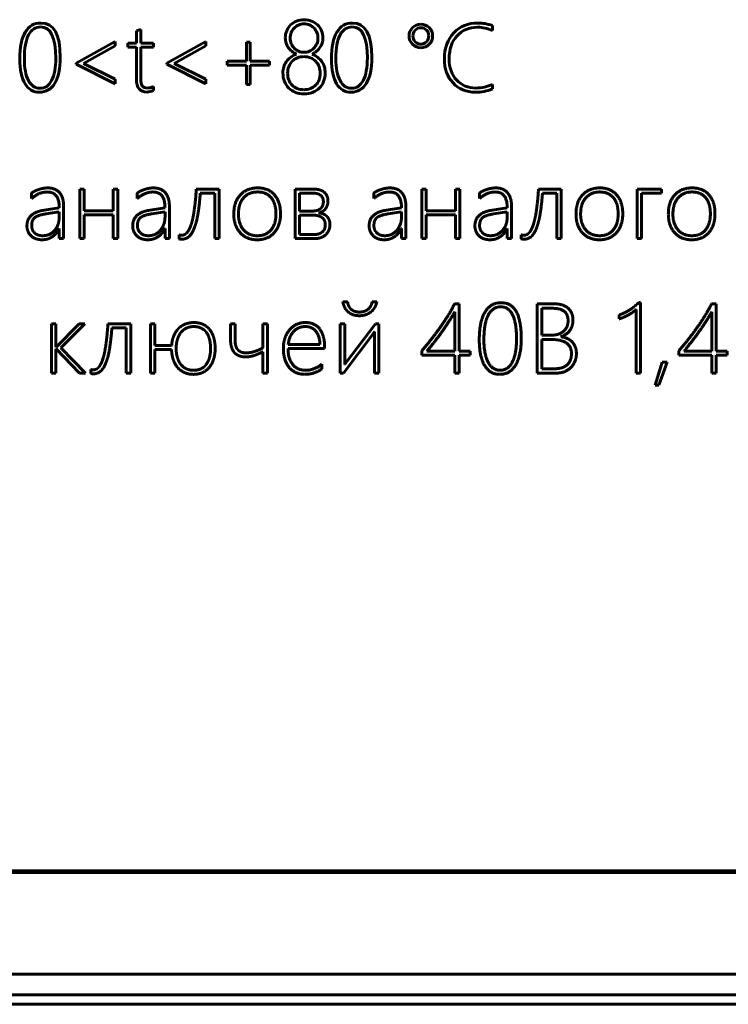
# Model space of a CAD drawing. Header units: millimetres. Extents: x -60 to 67, y -65 to 46.
# Tile 7 of 12: x 5 to 22, y -65 to -41. Entities that reach past the tile are written whole.
import ezdxf

# ---------------------------------------------------------------- set-up
doc = ezdxf.new("R2010")
doc.units = ezdxf.units.MM
doc.linetypes.add('K5LT32769', pattern=[0])
doc.linetypes.add('K5LT_BASIC', pattern=[0])

msp = doc.modelspace()

# ---------------------------------------------------------------- linework, layer by layer
at = {"color": 150, "linetype": 'K5LT_BASIC', "lineweight": 60, "true_color": 0x0080ff}
for p, q in [((15.912, -41.365), (15.912, -41.246)), ((7.339, -41.376), (7.339, -41.675)), ((7.443, -41.675), (7.443, -41.341)), ((6.829, -41.629), (5.892, -42.154)), ((6.067, -42.161), (6.829, -41.734)), ((6.829, -41.734), (6.829, -41.629)), ((7.133, -41.675), (7.133, -41.769)), ((7.339, -41.675), (7.133, -41.675)), ((7.747, -41.675), (7.443, -41.675)), ((7.747, -41.769), (7.747, -41.675)), ((9.008, -41.629), (8.071, -42.154)), ((8.246, -42.161), (9.008, -41.734)), ((9.008, -41.734), (9.008, -41.629)), ((10.082, -41.645), (9.988, -41.645)), ((9.988, -41.645), (9.988, -42.108)), ((10.082, -42.108), (10.082, -41.645)), ((7.133, -41.769), (7.339, -41.769)), ((7.339, -41.769), (7.339, -42.543)), ((7.443, -42.528), (7.443, -41.769)), ((7.443, -41.769), (7.747, -41.769)), ((5.892, -42.154), (5.892, -42.174)), ((5.892, -42.174), (6.829, -42.648)), ((6.067, -42.165), (6.067, -42.161)), ((6.829, -42.541), (6.067, -42.165)), ((8.071, -42.154), (8.071, -42.174)), ((8.071, -42.174), (9.008, -42.648)), ((8.246, -42.165), (8.246, -42.161)), ((9.008, -42.541), (8.246, -42.165)), ((9.525, -42.108), (9.525, -42.202)), ((9.988, -42.108), (9.525, -42.108)), ((9.525, -42.202), (9.988, -42.202)), ((9.988, -42.202), (9.988, -42.665)), ((10.544, -42.108), (10.082, -42.108)), ((10.082, -42.665), (10.082, -42.202)), ((10.082, -42.202), (10.544, -42.202)), ((10.544, -42.202), (10.544, -42.108)), ((6.829, -42.648), (6.829, -42.541)), ((9.008, -42.648), (9.008, -42.541)), ((9.988, -42.665), (10.082, -42.665)), ((15.912, -42.773), (15.912, -42.665)), ((7.747, -42.81), (7.747, -42.713)), ((4.812, -45.284), (4.812, -45.414)), ((6.079, -45.187), (5.973, -45.187)), ((5.973, -45.187), (5.973, -46.378)), ((6.079, -45.711), (6.079, -45.187)), ((6.889, -45.187), (6.783, -45.187)), ((6.783, -45.187), (6.783, -45.711)), ((6.889, -46.378), (6.889, -45.187)), ((7.358, -45.284), (7.358, -45.414)), ((9.33, -45.187), (8.782, -45.187)), ((8.877, -45.285), (9.224, -45.285)), ((9.224, -45.285), (9.224, -46.377)), ((9.33, -46.377), (9.33, -45.187)), ((11.159, -45.187), (11.159, -46.378)), ((11.611, -45.187), (11.159, -45.187)), ((11.265, -45.285), (11.265, -45.716)), ((11.596, -45.285), (11.265, -45.285)), ((13.054, -45.284), (13.054, -45.414)), ((14.215, -45.187), (14.215, -46.378)), ((14.321, -45.187), (14.215, -45.187)), ((14.321, -45.711), (14.321, -45.187)), ((15.025, -45.187), (15.025, -45.711)), ((15.131, -45.187), (15.025, -45.187)), ((15.131, -46.378), (15.131, -45.187)), ((15.6, -45.284), (15.6, -45.414)), ((17.571, -45.187), (17.024, -45.187)), ((17.119, -45.285), (17.465, -45.285)), ((17.465, -45.285), (17.465, -46.377)), ((17.571, -46.377), (17.571, -45.187)), ((19.401, -45.187), (19.401, -46.378)), ((19.983, -45.187), (19.401, -45.187)), ((19.507, -46.378), (19.507, -45.285)), ((19.507, -45.285), (19.983, -45.285)), ((19.983, -45.285), (19.983, -45.187)), ((5.481, -45.639), (5.115, -45.694)), ((5.481, -45.737), (5.154, -45.785)), ((5.481, -45.853), (5.481, -45.737)), ((5.587, -46.378), (5.587, -45.603)), ((6.783, -45.711), (6.079, -45.711)), ((8.028, -45.639), (7.662, -45.694)), ((8.028, -45.737), (7.701, -45.785)), ((8.028, -45.853), (8.028, -45.737)), ((8.134, -46.378), (8.134, -45.603)), ((11.265, -45.716), (11.567, -45.716)), ((13.723, -45.639), (13.357, -45.694)), ((13.723, -45.737), (13.396, -45.785)), ((13.723, -45.853), (13.723, -45.737)), ((13.829, -46.378), (13.829, -45.603)), ((15.025, -45.711), (14.321, -45.711)), ((16.27, -45.639), (15.904, -45.694)), ((16.27, -45.737), (15.943, -45.785)), ((16.27, -45.853), (16.27, -45.737)), ((16.375, -46.378), (16.375, -45.603)), ((6.079, -45.809), (6.783, -45.809)), ((6.079, -46.378), (6.079, -45.809)), ((6.783, -45.809), (6.783, -46.378)), ((11.265, -45.814), (11.265, -46.28)), ((11.584, -45.814), (11.265, -45.814)), ((14.321, -45.809), (15.025, -45.809)), ((14.321, -46.378), (14.321, -45.809)), ((15.025, -45.809), (15.025, -46.378)), ((5.477, -46.139), (5.481, -46.139)), ((5.481, -46.139), (5.481, -46.378)), ((8.023, -46.139), (8.028, -46.139)), ((8.028, -46.139), (8.028, -46.378)), ((13.718, -46.139), (13.723, -46.139)), ((13.723, -46.139), (13.723, -46.378)), ((16.265, -46.139), (16.27, -46.139)), ((16.27, -46.139), (16.27, -46.378)), ((5.481, -46.378), (5.587, -46.378)), ((5.973, -46.378), (6.079, -46.378)), ((6.783, -46.378), (6.889, -46.378)), ((8.028, -46.378), (8.134, -46.378)), ((8.366, -46.289), (8.366, -46.384)), ((9.224, -46.377), (9.33, -46.377)), ((11.159, -46.378), (11.644, -46.378)), ((11.265, -46.28), (11.622, -46.28)), ((13.723, -46.378), (13.829, -46.378)), ((14.215, -46.378), (14.321, -46.378)), ((15.025, -46.378), (15.131, -46.378)), ((16.27, -46.378), (16.375, -46.378)), ((16.608, -46.289), (16.608, -46.384)), ((17.465, -46.377), (17.571, -46.377)), ((19.401, -46.378), (19.507, -46.378)), ((12.425, -47.905), (12.311, -47.905)), ((13.128, -47.905), (13.014, -47.905)), ((15.113, -47.952), (14.999, -47.952)), ((15.113, -49.087), (15.113, -47.952)), ((16.988, -47.952), (16.988, -49.619)), ((17.426, -47.952), (16.988, -47.952)), ((17.382, -48.058), (17.105, -48.058)), ((17.105, -48.058), (17.105, -48.704)), ((19.375, -48.084), (19.375, -49.619)), ((19.481, -47.915), (19.444, -47.915)), ((19.481, -49.619), (19.481, -47.915)), ((21.304, -47.952), (21.19, -47.952)), ((21.304, -49.087), (21.304, -47.952)), ((12.709, -48.148), (12.707, -48.148)), ((15.007, -49.087), (15.007, -48.143)), ((18.965, -48.217), (18.965, -48.315)), ((21.198, -49.087), (21.198, -48.143)), ((5.402, -48.429), (5.297, -48.429)), ((5.297, -48.429), (5.297, -49.619)), ((5.402, -48.997), (5.402, -48.429)), ((5.96, -48.429), (5.407, -48.997)), ((5.521, -49.01), (6.098, -48.429)), ((6.098, -48.429), (5.96, -48.429)), ((7.202, -48.429), (6.654, -48.429)), ((6.749, -48.527), (7.096, -48.527)), ((7.096, -48.527), (7.096, -49.619)), ((7.202, -49.619), (7.202, -48.429)), ((7.784, -48.429), (7.678, -48.429)), ((7.678, -48.429), (7.678, -49.619)), ((7.784, -48.953), (7.784, -48.429)), ((9.715, -48.429), (9.607, -48.429)), ((9.607, -48.429), (9.607, -48.818)), ((9.715, -48.808), (9.715, -48.429)), ((10.387, -48.429), (10.387, -49.009)), ((10.493, -48.429), (10.387, -48.429)), ((10.493, -49.619), (10.493, -48.429)), ((12.356, -48.429), (12.25, -48.429)), ((12.25, -48.429), (12.25, -49.619)), ((12.356, -49.415), (12.356, -48.429)), ((13.095, -48.429), (12.385, -49.369)), ((13.181, -48.429), (13.095, -48.429)), ((13.181, -49.619), (13.181, -48.429)), ((12.324, -49.619), (13.04, -48.669)), ((13.073, -48.624), (13.073, -49.619)), ((17.105, -48.704), (17.336, -48.704)), ((17.349, -48.81), (17.105, -48.81)), ((17.105, -48.81), (17.105, -49.513)), ((17.562, -48.746), (17.562, -48.741)), ((5.407, -48.997), (5.402, -48.997)), ((5.402, -49.619), (5.402, -49.036)), ((5.402, -49.036), (5.407, -49.036)), ((5.407, -49.036), (5.967, -49.619)), ((6.117, -49.619), (5.521, -49.01)), ((8.188, -48.953), (7.784, -48.953)), ((7.784, -49.05), (8.186, -49.05)), ((7.784, -49.619), (7.784, -49.05)), ((10.991, -49.029), (11.871, -49.029)), ((10.996, -48.931), (11.76, -48.931)), ((11.871, -49.029), (11.871, -48.982)), ((14.213, -49.079), (14.213, -49.183)), ((14.337, -49.087), (15.007, -49.087)), ((15.375, -49.087), (15.113, -49.087)), ((15.375, -49.183), (15.375, -49.087)), ((20.404, -49.079), (20.404, -49.183)), ((20.529, -49.087), (21.198, -49.087)), ((21.566, -49.087), (21.304, -49.087)), ((21.566, -49.183), (21.566, -49.087)), ((10.387, -49.102), (10.387, -49.619)), ((14.213, -49.183), (15.007, -49.183)), ((15.007, -49.183), (15.007, -49.619)), ((15.113, -49.183), (15.375, -49.183)), ((15.113, -49.619), (15.113, -49.183)), ((20.404, -49.183), (21.198, -49.183)), ((21.198, -49.183), (21.198, -49.619)), ((21.304, -49.183), (21.566, -49.183)), ((21.304, -49.619), (21.304, -49.183)), ((6.238, -49.531), (6.238, -49.626)), ((11.805, -49.517), (11.805, -49.403)), ((17.105, -49.513), (17.413, -49.513)), ((20.005, -49.355), (19.83, -49.908)), ((19.921, -49.908), (20.124, -49.355)), ((20.124, -49.355), (20.005, -49.355)), ((5.297, -49.619), (5.402, -49.619)), ((5.967, -49.619), (6.117, -49.619)), ((7.096, -49.619), (7.202, -49.619)), ((7.678, -49.619), (7.784, -49.619)), ((10.387, -49.619), (10.493, -49.619)), ((12.25, -49.619), (12.324, -49.619)), ((13.073, -49.619), (13.181, -49.619)), ((15.007, -49.619), (15.113, -49.619)), ((16.988, -49.619), (17.436, -49.619)), ((19.375, -49.619), (19.481, -49.619)), ((21.198, -49.619), (21.304, -49.619)), ((19.83, -49.908), (19.921, -49.908)), ((-48.943, -61.609), (55.057, -61.609))]:
    msp.add_line(p, q, dxfattribs=at)
at = {"color": 150, "linetype": 'K5LT32769', "lineweight": 60, "true_color": 0x0080ff}
for p, q in [((-48.984, -61.65), (55.098, -61.65)), ((-50.478, -64.097), (56.592, -64.097)), ((-50.478, -64.097), (56.592, -64.097)), ((56.592, -64.594), (-50.478, -64.594)), ((56.592, -64.594), (-50.478, -64.594)), ((-50.478, -64.821), (56.592, -64.821))]:
    msp.add_line(p, q, dxfattribs=at)
at = {"color": 150, "linetype": 'K5LT_BASIC', "lineweight": 60, "true_color": 0x0080ff}
for points, degree in [([(5.04, -41.187), (4.877, -41.187), (4.751, -41.26), (4.663, -41.406)], 3), ([(5.505, -42.013), (5.505, -41.462), (5.35, -41.187), (5.04, -41.187)], 3), ([(11.054, -41.231), (11.014, -41.271), (10.982, -41.317), (10.959, -41.371)], 3), ([(11.198, -41.139), (11.142, -41.161), (11.094, -41.192), (11.054, -41.231)], 3), ([(11.241, -41.235), (11.2, -41.253), (11.165, -41.277), (11.136, -41.308)], 3), ([(11.378, -41.106), (11.313, -41.106), (11.254, -41.117), (11.198, -41.139)], 3), ([(11.377, -41.207), (11.327, -41.207), (11.282, -41.217), (11.241, -41.235)], 3), ([(11.509, -41.233), (11.468, -41.216), (11.424, -41.207), (11.377, -41.207)], 3), ([(11.559, -41.14), (11.503, -41.117), (11.443, -41.106), (11.378, -41.106)], 3), ([(11.615, -41.305), (11.585, -41.275), (11.55, -41.251), (11.509, -41.233)], 3), ([(11.703, -41.233), (11.663, -41.193), (11.615, -41.163), (11.559, -41.14)], 3), ([(11.797, -41.373), (11.775, -41.319), (11.743, -41.272), (11.703, -41.233)], 3), ([(12.544, -41.187), (12.381, -41.187), (12.255, -41.26), (12.168, -41.406)], 3), ([(13.009, -42.013), (13.009, -41.462), (12.854, -41.187), (12.544, -41.187)], 3), ([(14.188, -41.215), (14.111, -41.215), (14.045, -41.242), (13.99, -41.298)], 3), ([(14.39, -41.297), (14.334, -41.242), (14.267, -41.215), (14.188, -41.215)], 3), ([(15.557, -41.187), (15.325, -41.187), (15.134, -41.266), (14.983, -41.424)], 3), ([(15.912, -41.246), (15.799, -41.207), (15.68, -41.187), (15.557, -41.187)], 3), ([(4.663, -41.406), (4.576, -41.551), (4.532, -41.767), (4.532, -42.054)], 3), ([(4.743, -41.471), (4.674, -41.598), (4.64, -41.788), (4.64, -42.041)], 3), ([(5.032, -41.281), (4.908, -41.281), (4.812, -41.345), (4.743, -41.471)], 3), ([(5.397, -42.029), (5.397, -41.53), (5.275, -41.281), (5.032, -41.281)], 3), ([(7.391, -41.358), (7.373, -41.364), (7.356, -41.37), (7.339, -41.376)], 3), ([(7.443, -41.341), (7.426, -41.347), (7.409, -41.353), (7.391, -41.358)], 3), ([(10.959, -41.371), (10.936, -41.425), (10.925, -41.484), (10.925, -41.547)], 3), ([(11.068, -41.417), (11.052, -41.459), (11.043, -41.503), (11.043, -41.551)], 3), ([(11.136, -41.308), (11.106, -41.339), (11.084, -41.375), (11.068, -41.417)], 3), ([(11.687, -41.415), (11.669, -41.373), (11.645, -41.337), (11.615, -41.305)], 3), ([(11.712, -41.551), (11.712, -41.502), (11.704, -41.456), (11.687, -41.415)], 3), ([(11.831, -41.547), (11.831, -41.484), (11.82, -41.426), (11.797, -41.373)], 3), ([(12.168, -41.406), (12.08, -41.551), (12.036, -41.767), (12.036, -42.054)], 3), ([(12.247, -41.471), (12.178, -41.598), (12.144, -41.788), (12.144, -42.041)], 3), ([(12.536, -41.281), (12.412, -41.281), (12.316, -41.345), (12.247, -41.471)], 3), ([(12.901, -42.029), (12.901, -41.53), (12.779, -41.281), (12.536, -41.281)], 3), ([(13.99, -41.298), (13.935, -41.353), (13.907, -41.419), (13.907, -41.495)], 3), ([(13.907, -41.495), (13.907, -41.573), (13.935, -41.64), (13.992, -41.696)], 3), ([(14.056, -41.358), (14.018, -41.396), (13.999, -41.442), (13.999, -41.495)], 3), ([(14.193, -41.3), (14.139, -41.3), (14.094, -41.319), (14.056, -41.358)], 3), ([(14.325, -41.356), (14.289, -41.319), (14.245, -41.3), (14.193, -41.3)], 3), ([(14.323, -41.637), (14.36, -41.597), (14.379, -41.55), (14.379, -41.495)], 3), ([(14.379, -41.495), (14.379, -41.44), (14.361, -41.393), (14.325, -41.356)], 3), ([(14.473, -41.495), (14.473, -41.418), (14.445, -41.352), (14.39, -41.297)], 3), ([(14.391, -41.697), (14.446, -41.641), (14.473, -41.574), (14.473, -41.495)], 3), ([(14.983, -41.424), (14.832, -41.581), (14.757, -41.791), (14.757, -42.052)], 3), ([(14.872, -42.042), (14.872, -41.814), (14.935, -41.631), (15.062, -41.494)], 3), ([(15.062, -41.494), (15.188, -41.357), (15.353, -41.288), (15.555, -41.288)], 3), ([(15.555, -41.288), (15.68, -41.288), (15.799, -41.314), (15.912, -41.365)], 3), ([(10.925, -41.547), (10.925, -41.589), (10.931, -41.629), (10.943, -41.668)], 3), ([(10.943, -41.668), (10.956, -41.707), (10.974, -41.743), (10.997, -41.777)], 3), ([(11.043, -41.551), (11.043, -41.599), (11.052, -41.644), (11.069, -41.685)], 3), ([(11.069, -41.685), (11.087, -41.726), (11.11, -41.762), (11.14, -41.793)], 3), ([(11.614, -41.792), (11.644, -41.761), (11.668, -41.725), (11.686, -41.684)], 3), ([(11.686, -41.684), (11.703, -41.643), (11.712, -41.598), (11.712, -41.551)], 3), ([(11.759, -41.777), (11.782, -41.743), (11.8, -41.707), (11.812, -41.669)], 3), ([(11.812, -41.669), (11.825, -41.63), (11.831, -41.59), (11.831, -41.547)], 3), ([(13.992, -41.696), (14.048, -41.753), (14.115, -41.781), (14.193, -41.781)], 3), ([(14.188, -41.696), (14.24, -41.696), (14.285, -41.676), (14.323, -41.637)], 3), ([(14.193, -41.781), (14.27, -41.781), (14.336, -41.753), (14.391, -41.697)], 3), ([(10.997, -41.777), (11.021, -41.81), (11.049, -41.84), (11.082, -41.868)], 3), ([(11.082, -41.868), (11.114, -41.895), (11.151, -41.918), (11.191, -41.937)], 3), ([(11.14, -41.793), (11.171, -41.823), (11.206, -41.847), (11.247, -41.865)], 3), ([(11.247, -41.865), (11.287, -41.883), (11.331, -41.892), (11.377, -41.892)], 3), ([(11.377, -41.892), (11.423, -41.892), (11.466, -41.883), (11.507, -41.865)], 3), ([(11.507, -41.865), (11.548, -41.847), (11.584, -41.823), (11.614, -41.792)], 3), ([(11.569, -41.937), (11.609, -41.918), (11.645, -41.895), (11.677, -41.868)], 3), ([(11.677, -41.868), (11.71, -41.841), (11.737, -41.811), (11.759, -41.777)], 3), ([(4.532, -42.054), (4.532, -42.314), (4.573, -42.512), (4.657, -42.649)], 3), ([(5.298, -42.569), (5.364, -42.443), (5.397, -42.263), (5.397, -42.029)], 3), ([(5.373, -42.638), (5.461, -42.495), (5.505, -42.287), (5.505, -42.013)], 3), ([(10.948, -42.12), (10.921, -42.159), (10.901, -42.201), (10.888, -42.245)], 3), ([(11.093, -42.107), (11.058, -42.142), (11.031, -42.184), (11.011, -42.233)], 3), ([(11.218, -42.025), (11.17, -42.045), (11.128, -42.072), (11.093, -42.107)], 3), ([(11.373, -41.995), (11.317, -41.995), (11.266, -42.005), (11.218, -42.025)], 3), ([(11.536, -42.027), (11.487, -42.006), (11.433, -41.995), (11.373, -41.995)], 3), ([(11.66, -42.113), (11.626, -42.077), (11.584, -42.049), (11.536, -42.027)], 3), ([(11.739, -42.24), (11.721, -42.192), (11.694, -42.15), (11.66, -42.113)], 3), ([(11.866, -42.245), (11.853, -42.201), (11.833, -42.159), (11.807, -42.12)], 3), ([(12.036, -42.054), (12.036, -42.314), (12.077, -42.512), (12.161, -42.649)], 3), ([(12.802, -42.569), (12.868, -42.443), (12.901, -42.263), (12.901, -42.029)], 3), ([(12.878, -42.638), (12.965, -42.495), (13.009, -42.287), (13.009, -42.013)], 3), ([(14.757, -42.052), (14.757, -42.29), (14.826, -42.483), (14.965, -42.631)], 3), ([(10.888, -42.245), (10.875, -42.29), (10.868, -42.336), (10.868, -42.381)], 3), ([(10.868, -42.381), (10.868, -42.462), (10.881, -42.535), (10.906, -42.598)], 3), ([(11.011, -42.233), (10.991, -42.282), (10.982, -42.336), (10.982, -42.393)], 3), ([(10.982, -42.393), (10.982, -42.454), (10.991, -42.508), (11.01, -42.557)], 3), ([(11.738, -42.557), (11.757, -42.508), (11.767, -42.454), (11.767, -42.393)], 3), ([(11.767, -42.393), (11.767, -42.34), (11.758, -42.288), (11.739, -42.24)], 3), ([(11.848, -42.597), (11.873, -42.534), (11.885, -42.462), (11.885, -42.381)], 3), ([(11.885, -42.381), (11.885, -42.336), (11.879, -42.29), (11.866, -42.245)], 3), ([(4.657, -42.649), (4.741, -42.785), (4.857, -42.853), (5.005, -42.853)], 3), ([(5.005, -42.853), (5.163, -42.853), (5.286, -42.782), (5.373, -42.638)], 3), ([(5.019, -42.759), (5.138, -42.759), (5.231, -42.696), (5.298, -42.569)], 3), ([(7.339, -42.543), (7.339, -42.747), (7.425, -42.849), (7.595, -42.849)], 3), ([(7.481, -42.701), (7.456, -42.665), (7.443, -42.608), (7.443, -42.528)], 3), ([(10.906, -42.598), (10.931, -42.661), (10.967, -42.714), (11.012, -42.758)], 3), ([(11.01, -42.557), (11.03, -42.606), (11.056, -42.649), (11.091, -42.684)], 3), ([(11.091, -42.684), (11.125, -42.719), (11.166, -42.746), (11.214, -42.764)], 3), ([(11.531, -42.764), (11.58, -42.746), (11.621, -42.719), (11.656, -42.684)], 3), ([(11.656, -42.684), (11.692, -42.649), (11.719, -42.606), (11.738, -42.557)], 3), ([(11.743, -42.757), (11.788, -42.713), (11.823, -42.66), (11.848, -42.597)], 3), ([(12.161, -42.649), (12.245, -42.785), (12.361, -42.853), (12.509, -42.853)], 3), ([(12.509, -42.853), (12.667, -42.853), (12.79, -42.782), (12.878, -42.638)], 3), ([(12.524, -42.759), (12.642, -42.759), (12.735, -42.696), (12.802, -42.569)], 3), ([(14.965, -42.631), (15.104, -42.779), (15.284, -42.853), (15.504, -42.853)], 3), ([(15.912, -42.665), (15.794, -42.723), (15.662, -42.752), (15.513, -42.752)], 3), ([(7.608, -42.754), (7.548, -42.754), (7.506, -42.737), (7.481, -42.701)], 3), ([(7.595, -42.849), (7.642, -42.849), (7.693, -42.836), (7.747, -42.81)], 3), ([(7.747, -42.713), (7.697, -42.74), (7.651, -42.754), (7.608, -42.754)], 3), ([(11.012, -42.758), (11.056, -42.801), (11.11, -42.834), (11.172, -42.857)], 3), ([(11.172, -42.857), (11.234, -42.88), (11.302, -42.892), (11.376, -42.892)], 3), ([(11.214, -42.764), (11.262, -42.783), (11.315, -42.793), (11.373, -42.793)], 3), ([(11.373, -42.793), (11.43, -42.793), (11.483, -42.783), (11.531, -42.764)], 3), ([(11.376, -42.892), (11.452, -42.892), (11.521, -42.88), (11.583, -42.857)], 3), ([(11.583, -42.857), (11.645, -42.834), (11.699, -42.801), (11.743, -42.757)], 3), ([(15.504, -42.853), (15.646, -42.853), (15.782, -42.826), (15.912, -42.773)], 3), ([(4.991, -45.195), (4.878, -45.232), (4.812, -45.284)], 2), ([(4.812, -45.414), (4.997, -45.256), (5.193, -45.256)], 2), ([(5.203, -45.158), (5.104, -45.158), (4.991, -45.195)], 2), ([(5.193, -45.256), (5.481, -45.256), (5.481, -45.639)], 2), ([(5.487, -45.272), (5.387, -45.158), (5.203, -45.158)], 2), ([(5.587, -45.603), (5.587, -45.386), (5.487, -45.272)], 2), ([(7.537, -45.195), (7.424, -45.232), (7.358, -45.284)], 2), ([(7.358, -45.414), (7.544, -45.256), (7.74, -45.256)], 2), ([(7.75, -45.158), (7.65, -45.158), (7.537, -45.195)], 2), ([(7.74, -45.256), (8.028, -45.256), (8.028, -45.639)], 2), ([(8.033, -45.272), (7.933, -45.158), (7.75, -45.158)], 2), ([(8.134, -45.603), (8.134, -45.386), (8.033, -45.272)], 2), ([(8.782, -45.187), (8.764, -45.455), (8.736, -45.663)], 2), ([(8.826, -45.756), (8.857, -45.55), (8.877, -45.285)], 2), ([(10.261, -45.158), (10.002, -45.158), (9.844, -45.325)], 2), ([(10.256, -45.256), (10.046, -45.256), (9.921, -45.397)], 2), ([(10.583, -45.392), (10.468, -45.256), (10.256, -45.256)], 2), ([(10.662, -45.324), (10.515, -45.158), (10.261, -45.158)], 2), ([(11.713, -45.302), (11.666, -45.285), (11.596, -45.285)], 2), ([(11.764, -45.209), (11.7, -45.187), (11.611, -45.187)], 2), ([(11.87, -45.269), (11.829, -45.231), (11.764, -45.209)], 2), ([(11.933, -45.36), (11.912, -45.308), (11.87, -45.269)], 2), ([(13.233, -45.195), (13.12, -45.232), (13.054, -45.284)], 2), ([(13.054, -45.414), (13.239, -45.256), (13.435, -45.256)], 2), ([(13.445, -45.158), (13.346, -45.158), (13.233, -45.195)], 2), ([(13.435, -45.256), (13.723, -45.256), (13.723, -45.639)], 2), ([(13.729, -45.272), (13.628, -45.158), (13.445, -45.158)], 2), ([(13.829, -45.603), (13.829, -45.386), (13.729, -45.272)], 2), ([(15.779, -45.195), (15.666, -45.232), (15.6, -45.284)], 2), ([(15.6, -45.414), (15.786, -45.256), (15.982, -45.256)], 2), ([(15.992, -45.158), (15.892, -45.158), (15.779, -45.195)], 2), ([(15.982, -45.256), (16.27, -45.256), (16.27, -45.639)], 2), ([(16.275, -45.272), (16.175, -45.158), (15.992, -45.158)], 2), ([(16.375, -45.603), (16.375, -45.386), (16.275, -45.272)], 2), ([(17.024, -45.187), (17.006, -45.455), (16.978, -45.663)], 2), ([(17.067, -45.756), (17.099, -45.55), (17.119, -45.285)], 2), ([(18.503, -45.158), (18.244, -45.158), (18.086, -45.325)], 2), ([(18.498, -45.256), (18.288, -45.256), (18.163, -45.397)], 2), ([(18.825, -45.392), (18.709, -45.256), (18.498, -45.256)], 2), ([(18.904, -45.324), (18.757, -45.158), (18.503, -45.158)], 2), ([(20.725, -45.158), (20.466, -45.158), (20.308, -45.325)], 2), ([(20.721, -45.256), (20.51, -45.256), (20.386, -45.397)], 2), ([(21.047, -45.392), (20.932, -45.256), (20.721, -45.256)], 2), ([(21.127, -45.324), (20.979, -45.158), (20.725, -45.158)], 2), ([(9.844, -45.325), (9.685, -45.493), (9.685, -45.789)], 2), ([(9.921, -45.397), (9.797, -45.539), (9.797, -45.791)], 2), ([(10.699, -45.782), (10.699, -45.528), (10.583, -45.392)], 2), ([(10.81, -45.785), (10.81, -45.49), (10.662, -45.324)], 2), ([(11.788, -45.346), (11.759, -45.318), (11.713, -45.302)], 2), ([(11.83, -45.411), (11.817, -45.374), (11.788, -45.346)], 2), ([(11.828, -45.573), (11.842, -45.532), (11.842, -45.489)], 2), ([(11.842, -45.489), (11.842, -45.449), (11.83, -45.411)], 2), ([(11.953, -45.473), (11.953, -45.413), (11.933, -45.36)], 2), ([(11.937, -45.575), (11.953, -45.528), (11.953, -45.473)], 2), ([(18.086, -45.325), (17.927, -45.493), (17.927, -45.789)], 2), ([(18.163, -45.397), (18.038, -45.539), (18.038, -45.791)], 2), ([(18.941, -45.782), (18.941, -45.528), (18.825, -45.392)], 2), ([(19.052, -45.785), (19.052, -45.49), (18.904, -45.324)], 2), ([(20.308, -45.325), (20.15, -45.493), (20.15, -45.789)], 2), ([(20.386, -45.397), (20.261, -45.539), (20.261, -45.791)], 2), ([(21.163, -45.782), (21.163, -45.528), (21.047, -45.392)], 2), ([(21.274, -45.785), (21.274, -45.49), (21.127, -45.324)], 2), ([(5.115, -45.694), (4.703, -45.759), (4.703, -46.071)], 2), ([(7.662, -45.694), (7.25, -45.759), (7.25, -46.071)], 2), ([(8.736, -45.663), (8.708, -45.87), (8.666, -46.012)], 2), ([(8.742, -46.104), (8.794, -45.962), (8.826, -45.756)], 2), ([(11.567, -45.716), (11.646, -45.716), (11.699, -45.697)], 2), ([(11.699, -45.697), (11.752, -45.678), (11.784, -45.646)], 2), ([(11.731, -45.759), (11.782, -45.749), (11.823, -45.723)], 2), ([(11.848, -45.79), (11.797, -45.766), (11.731, -45.759)], 2), ([(11.784, -45.646), (11.815, -45.614), (11.828, -45.573)], 2), ([(11.823, -45.723), (11.865, -45.698), (11.893, -45.66)], 2), ([(11.893, -45.66), (11.921, -45.622), (11.937, -45.575)], 2), ([(13.357, -45.694), (12.945, -45.759), (12.945, -46.071)], 2), ([(15.904, -45.694), (15.492, -45.759), (15.492, -46.071)], 2), ([(16.978, -45.663), (16.949, -45.87), (16.908, -46.012)], 2), ([(16.984, -46.104), (17.035, -45.962), (17.067, -45.756)], 2), ([(4.892, -45.871), (4.817, -45.931), (4.817, -46.066)], 2), ([(5.154, -45.785), (4.968, -45.812), (4.892, -45.871)], 2), ([(5.368, -46.182), (5.481, -46.054), (5.481, -45.853)], 2), ([(7.439, -45.871), (7.364, -45.931), (7.364, -46.066)], 2), ([(7.701, -45.785), (7.514, -45.812), (7.439, -45.871)], 2), ([(7.914, -46.182), (8.028, -46.054), (8.028, -45.853)], 2), ([(9.685, -45.789), (9.685, -46.064), (9.837, -46.235)], 2), ([(9.797, -45.791), (9.797, -46.025), (9.918, -46.167)], 2), ([(10.583, -46.169), (10.699, -46.03), (10.699, -45.782)], 2), ([(10.66, -46.235), (10.81, -46.062), (10.81, -45.785)], 2), ([(11.728, -45.833), (11.67, -45.814), (11.584, -45.814)], 2), ([(11.823, -45.882), (11.787, -45.851), (11.728, -45.833)], 2), ([(11.874, -45.956), (11.858, -45.914), (11.823, -45.882)], 2), ([(11.932, -45.85), (11.898, -45.814), (11.848, -45.79)], 2), ([(11.889, -46.046), (11.889, -45.999), (11.874, -45.956)], 2), ([(11.983, -45.935), (11.966, -45.887), (11.932, -45.85)], 2), ([(12.001, -46.037), (12.001, -45.982), (11.983, -45.935)], 2), ([(13.134, -45.871), (13.059, -45.931), (13.059, -46.066)], 2), ([(13.396, -45.785), (13.21, -45.812), (13.134, -45.871)], 2), ([(13.609, -46.182), (13.723, -46.054), (13.723, -45.853)], 2), ([(15.681, -45.871), (15.605, -45.931), (15.605, -46.066)], 2), ([(15.943, -45.785), (15.756, -45.812), (15.681, -45.871)], 2), ([(16.156, -46.182), (16.27, -46.054), (16.27, -45.853)], 2), ([(17.927, -45.789), (17.927, -46.064), (18.079, -46.235)], 2), ([(18.038, -45.791), (18.038, -46.025), (18.16, -46.167)], 2), ([(18.824, -46.169), (18.941, -46.03), (18.941, -45.782)], 2), ([(18.901, -46.235), (19.052, -46.062), (19.052, -45.785)], 2), ([(20.15, -45.789), (20.15, -46.064), (20.301, -46.235)], 2), ([(20.261, -45.791), (20.261, -46.025), (20.383, -46.167)], 2), ([(21.047, -46.169), (21.163, -46.03), (21.163, -45.782)], 2), ([(21.124, -46.235), (21.274, -46.062), (21.274, -45.785)], 2), ([(4.703, -46.071), (4.703, -46.216), (4.802, -46.311)], 2), ([(4.817, -46.066), (4.817, -46.172), (4.887, -46.24)], 2), ([(4.887, -46.24), (4.957, -46.309), (5.082, -46.309)], 2), ([(5.082, -46.309), (5.254, -46.309), (5.368, -46.182)], 2), ([(5.311, -46.334), (5.42, -46.261), (5.477, -46.139)], 2), ([(7.25, -46.071), (7.25, -46.216), (7.349, -46.311)], 2), ([(7.364, -46.066), (7.364, -46.172), (7.434, -46.24)], 2), ([(7.434, -46.24), (7.504, -46.309), (7.629, -46.309)], 2), ([(7.629, -46.309), (7.801, -46.309), (7.914, -46.182)], 2), ([(7.858, -46.334), (7.966, -46.261), (8.023, -46.139)], 2), ([(8.566, -46.225), (8.508, -46.298), (8.43, -46.298)], 2), ([(8.666, -46.012), (8.624, -46.153), (8.566, -46.225)], 2), ([(8.615, -46.32), (8.69, -46.246), (8.742, -46.104)], 2), ([(9.837, -46.235), (9.988, -46.407), (10.248, -46.407)], 2), ([(9.918, -46.167), (10.04, -46.309), (10.252, -46.309)], 2), ([(10.248, -46.407), (10.509, -46.407), (10.66, -46.235)], 2), ([(10.252, -46.309), (10.466, -46.309), (10.583, -46.169)], 2), ([(11.738, -46.263), (11.788, -46.246), (11.822, -46.215)], 2), ([(11.822, -46.215), (11.856, -46.184), (11.873, -46.141)], 2), ([(11.873, -46.141), (11.889, -46.098), (11.889, -46.046)], 2), ([(11.901, -46.282), (11.948, -46.237), (11.974, -46.175)], 2), ([(11.974, -46.175), (12.001, -46.113), (12.001, -46.037)], 2), ([(12.945, -46.071), (12.945, -46.216), (13.044, -46.311)], 2), ([(13.059, -46.066), (13.059, -46.172), (13.129, -46.24)], 2), ([(13.129, -46.24), (13.199, -46.309), (13.324, -46.309)], 2), ([(13.324, -46.309), (13.496, -46.309), (13.609, -46.182)], 2), ([(13.553, -46.334), (13.661, -46.261), (13.718, -46.139)], 2), ([(15.492, -46.071), (15.492, -46.216), (15.59, -46.311)], 2), ([(15.605, -46.066), (15.605, -46.172), (15.676, -46.24)], 2), ([(15.676, -46.24), (15.746, -46.309), (15.871, -46.309)], 2), ([(15.871, -46.309), (16.042, -46.309), (16.156, -46.182)], 2), ([(16.099, -46.334), (16.208, -46.261), (16.265, -46.139)], 2), ([(16.808, -46.225), (16.75, -46.298), (16.672, -46.298)], 2), ([(16.908, -46.012), (16.866, -46.153), (16.808, -46.225)], 2), ([(16.857, -46.32), (16.932, -46.246), (16.984, -46.104)], 2), ([(18.079, -46.235), (18.23, -46.407), (18.49, -46.407)], 2), ([(18.16, -46.167), (18.282, -46.309), (18.493, -46.309)], 2), ([(18.49, -46.407), (18.751, -46.407), (18.901, -46.235)], 2), ([(18.493, -46.309), (18.708, -46.309), (18.824, -46.169)], 2), ([(20.301, -46.235), (20.453, -46.407), (20.712, -46.407)], 2), ([(20.383, -46.167), (20.505, -46.309), (20.716, -46.309)], 2), ([(20.712, -46.407), (20.974, -46.407), (21.124, -46.235)], 2), ([(20.716, -46.309), (20.931, -46.309), (21.047, -46.169)], 2), ([(4.802, -46.311), (4.901, -46.407), (5.07, -46.407)], 2), ([(5.07, -46.407), (5.203, -46.407), (5.311, -46.334)], 2), ([(7.349, -46.311), (7.447, -46.407), (7.617, -46.407)], 2), ([(7.617, -46.407), (7.749, -46.407), (7.858, -46.334)], 2), ([(8.397, -46.295), (8.376, -46.292), (8.366, -46.289)], 2), ([(8.366, -46.384), (8.379, -46.388), (8.397, -46.39)], 2), ([(8.43, -46.298), (8.418, -46.298), (8.397, -46.295)], 2), ([(8.397, -46.39), (8.415, -46.393), (8.433, -46.393)], 2), ([(8.433, -46.393), (8.539, -46.393), (8.615, -46.32)], 2), ([(11.622, -46.28), (11.688, -46.28), (11.738, -46.263)], 2), ([(11.644, -46.378), (11.722, -46.378), (11.788, -46.353)], 2), ([(11.788, -46.353), (11.853, -46.328), (11.901, -46.282)], 2), ([(13.044, -46.311), (13.142, -46.407), (13.312, -46.407)], 2), ([(13.312, -46.407), (13.444, -46.407), (13.553, -46.334)], 2), ([(15.59, -46.311), (15.689, -46.407), (15.859, -46.407)], 2), ([(15.859, -46.407), (15.991, -46.407), (16.099, -46.334)], 2), ([(16.638, -46.295), (16.618, -46.292), (16.608, -46.289)], 2), ([(16.608, -46.384), (16.621, -46.388), (16.639, -46.39)], 2), ([(16.672, -46.298), (16.659, -46.298), (16.638, -46.295)], 2), ([(16.639, -46.39), (16.657, -46.393), (16.674, -46.393)], 2), ([(16.674, -46.393), (16.781, -46.393), (16.857, -46.32)], 2), ([(12.311, -47.905), (12.322, -47.967), (12.351, -48.027)], 2), ([(12.351, -48.027), (12.379, -48.087), (12.427, -48.133)], 2), ([(12.45, -47.997), (12.431, -47.953), (12.425, -47.905)], 2), ([(12.427, -48.133), (12.475, -48.18), (12.545, -48.208)], 2), ([(12.505, -48.075), (12.47, -48.041), (12.45, -47.997)], 2), ([(12.59, -48.128), (12.54, -48.109), (12.505, -48.075)], 2), ([(12.707, -48.148), (12.64, -48.148), (12.59, -48.128)], 2), ([(12.831, -48.128), (12.776, -48.148), (12.709, -48.148)], 2), ([(12.924, -48.075), (12.885, -48.109), (12.831, -48.128)], 2), ([(12.874, -48.208), (12.948, -48.18), (13, -48.133)], 2), ([(12.986, -47.997), (12.963, -48.041), (12.924, -48.075)], 2), ([(13.014, -47.905), (13.008, -47.953), (12.986, -47.997)], 2), ([(13, -48.133), (13.053, -48.087), (13.085, -48.027)], 2), ([(13.085, -48.027), (13.117, -47.967), (13.128, -47.905)], 2), ([(14.999, -47.952), (14.94, -48.075), (14.852, -48.219)], 2), ([(16.125, -47.923), (15.871, -47.923), (15.734, -48.15)], 2), ([(16.115, -48.021), (15.922, -48.021), (15.815, -48.218)], 2), ([(16.494, -48.795), (16.494, -48.021), (16.115, -48.021)], 2), ([(16.607, -48.778), (16.607, -47.923), (16.125, -47.923)], 2), ([(17.735, -48.358), (17.735, -48.058), (17.382, -48.058)], 2), ([(17.738, -48.058), (17.622, -47.952), (17.426, -47.952)], 2), ([(17.854, -48.339), (17.854, -48.164), (17.738, -48.058)], 2), ([(19.222, -48.094), (19.164, -48.131), (19.101, -48.162)], 2), ([(19.191, -48.216), (19.294, -48.16), (19.375, -48.084)], 2), ([(19.334, -48.012), (19.279, -48.057), (19.222, -48.094)], 2), ([(19.444, -47.915), (19.388, -47.968), (19.334, -48.012)], 2), ([(21.19, -47.952), (21.131, -48.075), (21.043, -48.219)], 2), ([(12.545, -48.208), (12.615, -48.236), (12.708, -48.236)], 2), ([(12.708, -48.236), (12.801, -48.236), (12.874, -48.208)], 2), ([(14.852, -48.219), (14.764, -48.363), (14.659, -48.512)], 2), ([(15.007, -48.143), (14.922, -48.29), (14.831, -48.427)], 2), ([(15.734, -48.15), (15.597, -48.376), (15.597, -48.821)], 2), ([(15.815, -48.218), (15.708, -48.414), (15.708, -48.807)], 2), ([(17.626, -48.611), (17.735, -48.518), (17.735, -48.358)], 2), ([(17.777, -48.591), (17.854, -48.484), (17.854, -48.339)], 2), ([(19.101, -48.162), (19.038, -48.193), (18.965, -48.217)], 2), ([(18.965, -48.315), (19.088, -48.272), (19.191, -48.216)], 2), ([(21.043, -48.219), (20.955, -48.363), (20.85, -48.512)], 2), ([(21.198, -48.143), (21.113, -48.29), (21.023, -48.427)], 2), ([(6.654, -48.429), (6.636, -48.697), (6.608, -48.905)], 2), ([(6.698, -48.998), (6.729, -48.792), (6.749, -48.527)], 2), ([(8.37, -48.53), (8.296, -48.597), (8.247, -48.702)], 2), ([(8.535, -48.431), (8.443, -48.462), (8.37, -48.53)], 2), ([(8.546, -48.533), (8.468, -48.57), (8.413, -48.638)], 2), ([(8.724, -48.4), (8.627, -48.4), (8.535, -48.431)], 2), ([(8.72, -48.497), (8.624, -48.497), (8.546, -48.533)], 2), ([(8.888, -48.53), (8.813, -48.497), (8.72, -48.497)], 2), ([(8.936, -48.441), (8.841, -48.4), (8.724, -48.4)], 2), ([(9.016, -48.628), (8.963, -48.563), (8.888, -48.53)], 2), ([(9.097, -48.563), (9.03, -48.483), (8.936, -48.441)], 2), ([(9.2, -48.759), (9.164, -48.643), (9.097, -48.563)], 2), ([(11.027, -48.578), (10.879, -48.757), (10.879, -49.017)], 2), ([(11.131, -48.61), (11.021, -48.722), (10.996, -48.931)], 2), ([(11.413, -48.4), (11.175, -48.4), (11.027, -48.578)], 2), ([(11.408, -48.497), (11.241, -48.497), (11.131, -48.61)], 2), ([(11.662, -48.611), (11.57, -48.497), (11.408, -48.497)], 2), ([(11.753, -48.556), (11.634, -48.4), (11.413, -48.4)], 2), ([(11.76, -48.931), (11.753, -48.725), (11.662, -48.611)], 2), ([(11.871, -48.982), (11.871, -48.712), (11.753, -48.556)], 2), ([(14.659, -48.512), (14.554, -48.661), (14.439, -48.807)], 2), ([(14.831, -48.427), (14.74, -48.564), (14.652, -48.686)], 2), ([(17.336, -48.704), (17.517, -48.704), (17.626, -48.611)], 2), ([(17.562, -48.741), (17.7, -48.697), (17.777, -48.591)], 2), ([(20.85, -48.512), (20.745, -48.661), (20.63, -48.807)], 2), ([(21.023, -48.427), (20.932, -48.564), (20.843, -48.686)], 2), ([(8.247, -48.702), (8.199, -48.806), (8.188, -48.953)], 2), ([(8.327, -48.806), (8.297, -48.905), (8.297, -49.033)], 2), ([(8.413, -48.638), (8.357, -48.707), (8.327, -48.806)], 2), ([(9.097, -48.792), (9.068, -48.693), (9.016, -48.628)], 2), ([(9.125, -49.024), (9.125, -48.891), (9.097, -48.792)], 2), ([(9.236, -49.026), (9.236, -48.876), (9.2, -48.759)], 2), ([(9.607, -48.818), (9.607, -48.928), (9.634, -49.006)], 2), ([(9.727, -48.937), (9.715, -48.878), (9.715, -48.808)], 2), ([(13.04, -48.669), (13.046, -48.662), (13.055, -48.65)], 2), ([(13.055, -48.65), (13.063, -48.637), (13.073, -48.624)], 2), ([(14.439, -48.807), (14.324, -48.953), (14.213, -49.079)], 2), ([(14.652, -48.686), (14.563, -48.807), (14.482, -48.91)], 2), ([(15.597, -48.821), (15.597, -49.225), (15.727, -49.437)], 2), ([(15.708, -48.807), (15.708, -49.166), (15.81, -49.358)], 2), ([(16.391, -49.355), (16.494, -49.159), (16.494, -48.795)], 2), ([(16.471, -49.426), (16.607, -49.204), (16.607, -48.778)], 2), ([(17.817, -49.153), (17.817, -48.81), (17.349, -48.81)], 2), ([(17.836, -48.87), (17.736, -48.762), (17.562, -48.746)], 2), ([(20.63, -48.807), (20.516, -48.953), (20.404, -49.079)], 2), ([(20.843, -48.686), (20.754, -48.807), (20.673, -48.91)], 2), ([(6.608, -48.905), (6.58, -49.112), (6.538, -49.253)], 2), ([(6.614, -49.346), (6.666, -49.204), (6.698, -48.998)], 2), ([(8.186, -49.05), (8.188, -49.171), (8.222, -49.28)], 2), ([(8.297, -49.033), (8.297, -49.147), (8.325, -49.242)], 2), ([(9.101, -49.235), (9.125, -49.139), (9.125, -49.024)], 2), ([(9.205, -49.263), (9.236, -49.151), (9.236, -49.026)], 2), ([(9.634, -49.006), (9.661, -49.084), (9.709, -49.133)], 2), ([(9.769, -49.038), (9.739, -48.996), (9.727, -48.937)], 2), ([(9.849, -49.105), (9.799, -49.081), (9.769, -49.038)], 2), ([(10.387, -49.009), (10.293, -49.062), (10.191, -49.096)], 2), ([(10.879, -49.017), (10.879, -49.318), (11.021, -49.483)], 2), ([(11.104, -49.412), (10.991, -49.274), (10.991, -49.029)], 2), ([(14.482, -48.91), (14.401, -49.012), (14.337, -49.087)], 2), ([(17.936, -49.143), (17.936, -48.977), (17.836, -48.87)], 2), ([(20.673, -48.91), (20.592, -49.012), (20.529, -49.087)], 2), ([(6.538, -49.253), (6.496, -49.395), (6.438, -49.467)], 2), ([(8.222, -49.28), (8.257, -49.389), (8.322, -49.471)], 2), ([(8.325, -49.242), (8.353, -49.338), (8.406, -49.406)], 2), ([(9.025, -49.402), (9.076, -49.332), (9.101, -49.235)], 2), ([(9.109, -49.462), (9.173, -49.376), (9.205, -49.263)], 2), ([(9.709, -49.133), (9.758, -49.182), (9.823, -49.205)], 2), ([(9.823, -49.205), (9.888, -49.228), (9.964, -49.228)], 2), ([(9.976, -49.13), (9.9, -49.13), (9.849, -49.105)], 2), ([(9.964, -49.228), (10.07, -49.228), (10.172, -49.195)], 2), ([(10.191, -49.096), (10.089, -49.13), (9.976, -49.13)], 2), ([(10.172, -49.195), (10.274, -49.162), (10.387, -49.102)], 2), ([(17.713, -49.42), (17.817, -49.326), (17.817, -49.153)], 2), ([(17.8, -49.486), (17.936, -49.353), (17.936, -49.143)], 2), ([(6.269, -49.537), (6.248, -49.534), (6.238, -49.531)], 2), ([(6.302, -49.54), (6.29, -49.54), (6.269, -49.537)], 2), ([(6.438, -49.467), (6.38, -49.54), (6.302, -49.54)], 2), ([(6.305, -49.635), (6.411, -49.635), (6.487, -49.561)], 2), ([(6.487, -49.561), (6.562, -49.488), (6.614, -49.346)], 2), ([(8.322, -49.471), (8.388, -49.553), (8.486, -49.601)], 2), ([(8.406, -49.406), (8.46, -49.475), (8.537, -49.513)], 2), ([(8.537, -49.513), (8.615, -49.55), (8.715, -49.55)], 2), ([(8.715, -49.55), (8.82, -49.55), (8.897, -49.512)], 2), ([(8.897, -49.512), (8.975, -49.473), (9.025, -49.402)], 2), ([(8.945, -49.598), (9.044, -49.547), (9.109, -49.462)], 2), ([(11.021, -49.483), (11.163, -49.648), (11.393, -49.648)], 2), ([(11.415, -49.55), (11.217, -49.55), (11.104, -49.412)], 2), ([(11.393, -49.648), (11.621, -49.648), (11.805, -49.517)], 2), ([(11.805, -49.403), (11.615, -49.55), (11.415, -49.55)], 2), ([(12.37, -49.39), (12.363, -49.402), (12.356, -49.415)], 2), ([(12.385, -49.369), (12.377, -49.379), (12.37, -49.39)], 2), ([(15.727, -49.437), (15.858, -49.648), (16.089, -49.648)], 2), ([(15.81, -49.358), (15.913, -49.55), (16.102, -49.55)], 2), ([(16.089, -49.648), (16.335, -49.648), (16.471, -49.426)], 2), ([(16.102, -49.55), (16.287, -49.55), (16.391, -49.355)], 2), ([(17.413, -49.513), (17.609, -49.513), (17.713, -49.42)], 2), ([(17.436, -49.619), (17.664, -49.619), (17.8, -49.486)], 2), ([(6.238, -49.626), (6.251, -49.629), (6.269, -49.632)], 2), ([(6.269, -49.632), (6.287, -49.635), (6.305, -49.635)], 2), ([(8.486, -49.601), (8.584, -49.648), (8.713, -49.648)], 2), ([(8.713, -49.648), (8.846, -49.648), (8.945, -49.598)], 2)]:
    msp.add_open_spline(points, degree=degree, dxfattribs=at)
for points in [[(13.999, -41.495), (13.999, -41.55), (14.018, -41.597), (14.092, -41.676), (14.136, -41.696), (14.188, -41.696)], [(11.191, -41.937), (11.137, -41.957), (11.089, -41.982), (11.009, -42.045), (10.975, -42.08), (10.948, -42.12)], [(11.807, -42.12), (11.78, -42.08), (11.747, -42.045), (11.668, -41.982), (11.622, -41.957), (11.569, -41.937)], [(4.64, -42.041), (4.64, -42.272), (4.673, -42.449), (4.805, -42.697), (4.898, -42.759), (5.019, -42.759)], [(12.144, -42.041), (12.144, -42.272), (12.177, -42.449), (12.309, -42.697), (12.402, -42.759), (12.524, -42.759)], [(15.513, -42.752), (15.328, -42.752), (15.174, -42.688), (14.933, -42.434), (14.872, -42.261), (14.872, -42.042)]]:
    msp.add_open_spline(points, degree=3, knots=[0, 0, 0, 0, 1.5, 1.5, 3, 3, 3, 3], dxfattribs=at)

doc.saveas('drawing.dxf')
